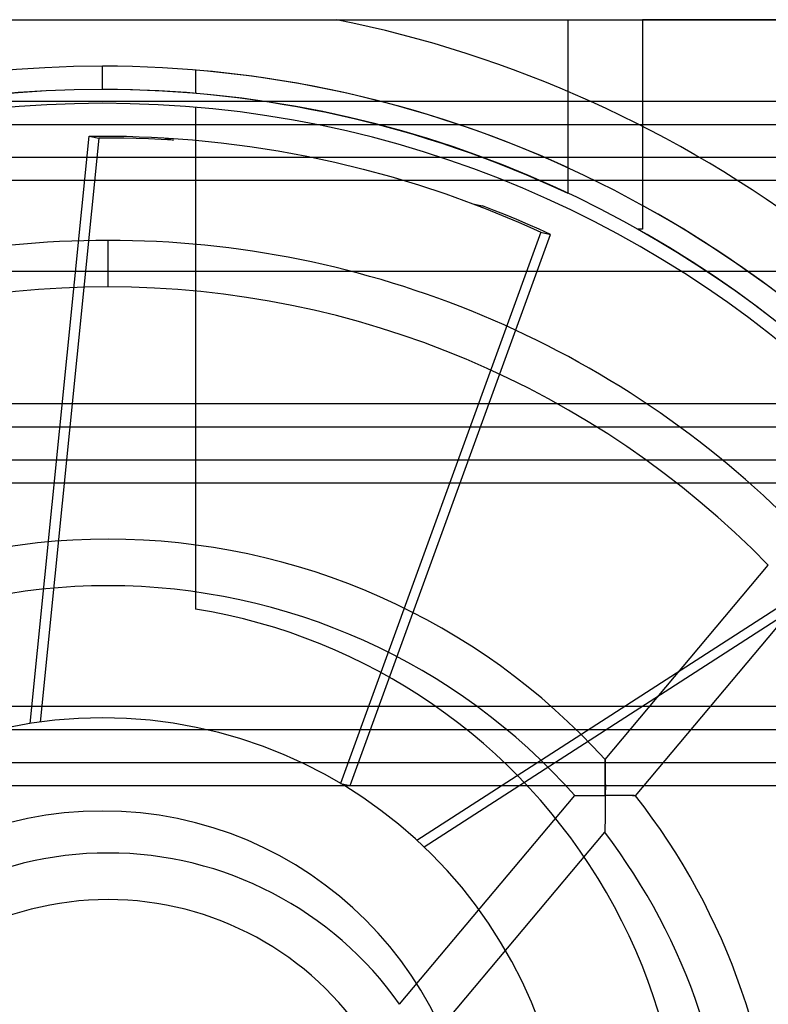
# Model space of a CAD drawing. Header units: millimetres. Extents: x -76 to 76, y -48 to 50.
# Tile 12 of 16: x -4 to 12, y 8 to 29. Entities that reach past the tile are written whole.
import ezdxf

# ---------------------------------------------------------------- set-up
doc = ezdxf.new("R2010")
doc.units = ezdxf.units.MM
doc.layers.add('MAIN-2', color=7, linetype='Continuous')

msp = doc.modelspace()

# ---------------------------------------------------------------- linework, layer by layer
at = {"layer": 'MAIN-2'}
for p, q in [((-21.923, 28.956), (18.077, 28.956)), ((3.102, 28.956), (3.102, 28.956)), ((8.077, 28.956), (8.077, 28.956)), ((8.077, 27.413), (8.077, 28.956)), ((9.677, 28.956), (9.677, 28.956)), ((18.077, 28.956), (9.677, 28.956)), ((9.677, 28.956), (9.677, 26.664)), ((-1.923, 27.456), (-1.923, 27.956)), ((0.077, 27.872), (0.077, 27.372)), ((-1.923, 27.458), (-1.923, 27.458)), ((-1.923, 27.456), (-1.923, 27.456)), ((0.077, 27.372), (0.077, 27.372)), ((8.077, 27.413), (8.077, 27.413)), ((8.077, 25.224), (8.077, 27.413)), ((75.5, 27.2), (-75.5, 27.2)), ((-1.923, 27.159), (-1.923, 27.159)), ((-1.923, 27.159), (-1.923, 27.159)), ((0.077, 27.072), (0.077, 27.072)), ((0.077, 27.072), (0.077, 16.294)), ((73.5, 26.7), (-73.5, 26.7)), ((9.677, 26.664), (9.677, 26.664)), ((9.677, 26.664), (9.677, 24.456)), ((-3.476, 13.834), (-2.205, 26.454)), ((-2.205, 26.454), (-1.938, 26.456)), ((-2.205, 26.454), (-1.998, 26.407)), ((-1.938, 26.456), (-1.671, 26.454)), ((-1.671, 26.454), (-1.404, 26.45)), ((-1.404, 26.45), (-1.137, 26.442)), ((-1.137, 26.442), (-0.871, 26.431)), ((-1.998, 26.407), (-3.261, 13.866)), ((-1.731, 26.408), (-1.998, 26.407)), ((-1.464, 26.407), (-1.731, 26.408)), ((-1.197, 26.402), (-1.464, 26.407)), ((-0.931, 26.395), (-1.197, 26.402)), ((-0.664, 26.384), (-0.931, 26.395)), ((-0.871, 26.431), (-0.604, 26.417)), ((-0.397, 26.37), (-0.664, 26.384)), ((-0.604, 26.417), (0.012, 26.372)), ((-0.604, 26.417), (-0.397, 26.37)), ((0.012, 26.372), (0.628, 26.31)), ((0.628, 26.31), (1.242, 26.232)), ((1.242, 26.232), (1.855, 26.136)), ((1.855, 26.136), (2.465, 26.023)), ((2.465, 26.023), (3.072, 25.894)), ((-73.5, 26), (73.5, 26)), ((3.072, 25.894), (3.676, 25.748)), ((3.676, 25.748), (4.274, 25.585)), ((75.5, 25.5), (-75.5, 25.5)), ((4.274, 25.585), (4.867, 25.406)), ((4.867, 25.406), (5.455, 25.212)), ((5.455, 25.212), (6.035, 25.001)), ((8.077, 25.224), (8.077, 25.224)), ((8.077, 25.222), (8.077, 25.222)), ((6.035, 25.001), (6.281, 24.906)), ((6.035, 25.001), (6.069, 24.988)), ((6.035, 25.001), (6.242, 24.954)), ((6.069, 24.988), (6.102, 24.976)), ((6.102, 24.976), (6.135, 24.963)), ((6.135, 24.963), (6.169, 24.95)), ((6.169, 24.95), (6.202, 24.937)), ((6.202, 24.937), (6.235, 24.924)), ((6.488, 24.859), (6.242, 24.954)), ((6.281, 24.906), (6.526, 24.809)), ((6.733, 24.762), (6.488, 24.859)), ((6.526, 24.809), (6.77, 24.708)), ((6.977, 24.661), (6.733, 24.762)), ((6.77, 24.708), (7.013, 24.605)), ((7.22, 24.558), (6.977, 24.661)), ((7.013, 24.605), (7.255, 24.499)), ((7.461, 24.452), (7.22, 24.558)), ((7.495, 24.39), (3.193, 12.548)), ((3.4, 12.501), (7.701, 24.343)), ((7.255, 24.499), (7.495, 24.39)), ((7.701, 24.343), (7.461, 24.452)), ((7.495, 24.39), (7.701, 24.343)), ((9.566, 24.456), (9.566, 24.456)), ((9.57, 24.456), (9.57, 24.456)), ((9.677, 24.456), (9.57, 24.456)), ((9.677, 24.456), (9.677, 24.456)), ((-1.8, 23.214), (-1.8, 24.214)), ((-1.8, 23.214), (-1.8, 24.214)), ((-58.728, 23.555), (36.867, 23.555)), ((75.5, 20.7), (-75.5, 20.7)), ((73.5, 20.2), (-73.5, 20.2)), ((-73.5, 19.5), (73.5, 19.5)), ((75.5, 19), (-75.5, 19)), ((4.832, 11.329), (15.491, 18.204)), ((15.583, 18.012), (4.991, 11.181)), ((8.872, 13.061), (12.379, 17.241)), ((9.526, 12.285), (13.064, 16.502)), ((0.077, 16.294), (0.077, 16.294)), ((75.5, 14.2), (-75.5, 14.2)), ((-1.923, 13.956), (-1.923, 13.956)), ((-1.923, 13.956), (-1.923, 13.956)), ((73.5, 13.7), (-73.5, 13.7)), ((-73.5, 13), (73.5, 13)), ((8.872, 13.061), (8.872, 13.059)), ((8.872, 13.059), (8.872, 13.061)), ((8.872, 13.059), (8.872, 13.053)), ((8.872, 13.055), (8.872, 13.059)), ((8.872, 13.047), (8.872, 13.055)), ((8.872, 13.053), (8.872, 13.043)), ((8.872, 13.036), (8.872, 13.047)), ((8.872, 13.043), (8.872, 13.03)), ((8.872, 13.023), (8.872, 13.036)), ((8.872, 13.03), (8.873, 13.013)), ((8.873, 13.006), (8.872, 13.023)), ((8.873, 13.013), (8.873, 12.991)), ((8.873, 12.986), (8.873, 13.006)), ((8.873, 12.991), (8.873, 12.968)), ((8.873, 12.962), (8.873, 12.986)), ((8.873, 12.968), (8.874, 12.945)), ((8.874, 12.936), (8.873, 12.962)), ((8.874, 12.945), (8.874, 12.92)), ((8.874, 12.906), (8.874, 12.936)), ((8.874, 12.92), (8.874, 12.893)), ((8.875, 12.873), (8.874, 12.906)), ((8.874, 12.893), (8.875, 12.863)), ((8.875, 12.837), (8.875, 12.873)), ((8.875, 12.863), (8.875, 12.83)), ((8.876, 12.798), (8.875, 12.837)), ((8.875, 12.83), (8.876, 12.795)), ((8.876, 12.764), (8.876, 12.798)), ((8.876, 12.795), (8.876, 12.765)), ((8.876, 12.765), (8.876, 12.74)), ((8.876, 12.737), (8.876, 12.764)), ((8.876, 12.74), (8.877, 12.714)), ((8.876, 12.71), (8.876, 12.737)), ((8.877, 12.681), (8.876, 12.71)), ((8.877, 12.714), (8.877, 12.685)), ((75.5, 12.5), (-75.5, 12.5)), ((3.193, 12.548), (3.4, 12.501)), ((8.877, 12.685), (8.878, 12.655)), ((8.877, 12.652), (8.877, 12.681)), ((8.877, 12.622), (8.877, 12.652)), ((8.877, 12.591), (8.877, 12.622)), ((8.877, 12.561), (8.877, 12.591)), ((8.877, 12.528), (8.877, 12.561)), ((8.878, 12.491), (8.877, 12.528)), ((8.878, 12.655), (8.878, 12.622)), ((8.878, 12.622), (8.878, 12.588)), ((8.878, 12.588), (8.878, 12.551)), ((8.878, 12.551), (8.879, 12.512)), ((8.878, 12.448), (8.878, 12.491)), ((8.879, 12.512), (8.879, 12.472)), ((4.46, 7.804), (8.222, 12.287)), ((8.222, 12.287), (8.223, 12.287)), ((8.222, 12.287), (8.222, 12.287)), ((8.222, 12.287), (8.223, 12.287)), ((8.223, 12.287), (8.227, 12.287)), ((8.223, 12.287), (8.224, 12.287)), ((8.224, 12.287), (8.225, 12.287)), ((8.225, 12.287), (8.226, 12.287)), ((8.226, 12.287), (8.228, 12.287)), ((8.227, 12.287), (8.233, 12.287)), ((8.228, 12.287), (8.23, 12.287)), ((8.23, 12.287), (8.236, 12.287)), ((8.233, 12.287), (8.242, 12.288)), ((8.236, 12.287), (8.244, 12.287)), ((8.242, 12.288), (8.252, 12.288)), ((8.244, 12.287), (8.254, 12.287)), ((8.252, 12.288), (8.266, 12.288)), ((8.254, 12.287), (8.266, 12.287)), ((8.266, 12.288), (8.282, 12.288)), ((8.266, 12.287), (8.28, 12.287)), ((8.28, 12.287), (8.296, 12.287)), ((8.282, 12.288), (8.3, 12.288)), ((8.296, 12.287), (8.314, 12.288)), ((8.3, 12.288), (8.321, 12.289)), ((8.314, 12.288), (8.334, 12.288)), ((8.321, 12.289), (8.345, 12.289)), ((8.334, 12.288), (8.356, 12.288)), ((8.345, 12.289), (8.371, 12.289)), ((8.356, 12.288), (8.38, 12.288)), ((8.371, 12.289), (8.399, 12.289)), ((8.38, 12.288), (8.406, 12.289)), ((8.399, 12.289), (8.43, 12.289)), ((8.406, 12.289), (8.434, 12.289)), ((8.43, 12.289), (8.459, 12.289)), ((8.434, 12.289), (8.464, 12.289)), ((8.459, 12.289), (8.485, 12.29)), ((8.464, 12.289), (8.487, 12.29)), ((8.485, 12.29), (8.513, 12.29)), ((8.487, 12.29), (8.504, 12.29)), ((8.504, 12.29), (8.523, 12.29)), ((8.513, 12.29), (8.543, 12.29)), ((8.523, 12.29), (8.544, 12.29)), ((8.543, 12.29), (8.575, 12.29)), ((8.544, 12.29), (8.567, 12.289)), ((8.567, 12.289), (8.592, 12.289)), ((8.575, 12.29), (8.609, 12.29)), ((8.592, 12.289), (8.62, 12.289)), ((8.609, 12.29), (8.644, 12.29)), ((8.62, 12.289), (8.65, 12.29)), ((8.644, 12.29), (8.669, 12.291)), ((8.65, 12.29), (8.682, 12.29)), ((8.669, 12.291), (8.692, 12.291)), ((8.682, 12.29), (8.717, 12.29)), ((8.692, 12.291), (8.721, 12.291)), ((8.717, 12.29), (8.754, 12.29)), ((8.721, 12.291), (8.753, 12.291)), ((8.753, 12.291), (8.791, 12.291)), ((8.754, 12.29), (8.793, 12.291)), ((8.791, 12.291), (8.832, 12.291)), ((8.793, 12.291), (8.834, 12.291)), ((8.832, 12.291), (8.878, 12.291)), ((8.834, 12.291), (8.878, 12.291)), ((8.878, 12.4), (8.878, 12.448)), ((8.879, 12.429), (8.878, 12.385)), ((8.878, 12.348), (8.878, 12.4)), ((8.878, 12.385), (8.878, 12.339)), ((8.878, 12.291), (8.878, 12.348)), ((8.878, 12.339), (8.878, 12.291)), ((8.878, 12.291), (8.878, 12.222)), ((8.919, 12.291), (8.878, 12.291)), ((8.878, 12.291), (8.878, 12.23)), ((8.918, 12.291), (8.878, 12.291)), ((8.879, 12.472), (8.879, 12.429)), ((8.957, 12.29), (8.918, 12.291)), ((8.957, 12.29), (8.919, 12.291)), ((8.992, 12.29), (8.957, 12.29)), ((8.994, 12.29), (8.957, 12.29)), ((9.025, 12.29), (8.992, 12.29)), ((9.029, 12.29), (8.994, 12.29)), ((9.055, 12.29), (9.025, 12.29)), ((9.062, 12.289), (9.029, 12.29)), ((9.083, 12.29), (9.055, 12.29)), ((9.094, 12.289), (9.062, 12.289)), ((9.11, 12.29), (9.083, 12.29)), ((9.124, 12.289), (9.094, 12.289)), ((9.145, 12.289), (9.11, 12.29)), ((9.152, 12.289), (9.124, 12.289)), ((9.178, 12.289), (9.145, 12.289)), ((9.178, 12.289), (9.152, 12.289)), ((9.21, 12.289), (9.178, 12.289)), ((9.202, 12.289), (9.178, 12.289)), ((9.225, 12.288), (9.202, 12.289)), ((9.239, 12.289), (9.21, 12.289)), ((9.246, 12.288), (9.225, 12.288)), ((9.267, 12.288), (9.239, 12.289)), ((9.265, 12.288), (9.246, 12.288)), ((9.29, 12.288), (9.265, 12.288)), ((9.293, 12.288), (9.267, 12.288)), ((9.319, 12.288), (9.29, 12.288)), ((9.322, 12.288), (9.293, 12.288)), ((9.346, 12.287), (9.319, 12.288)), ((9.352, 12.287), (9.322, 12.288)), ((9.371, 12.287), (9.346, 12.287)), ((9.38, 12.287), (9.352, 12.287)), ((9.395, 12.286), (9.371, 12.287)), ((9.405, 12.287), (9.38, 12.287)), ((9.416, 12.286), (9.395, 12.286)), ((9.428, 12.287), (9.405, 12.287)), ((9.436, 12.286), (9.416, 12.286)), ((9.449, 12.286), (9.428, 12.287)), ((9.453, 12.286), (9.436, 12.286)), ((9.467, 12.286), (9.449, 12.286)), ((9.469, 12.285), (9.453, 12.286)), ((9.483, 12.286), (9.467, 12.286)), ((9.483, 12.285), (9.469, 12.285)), ((9.496, 12.286), (9.483, 12.286)), ((9.494, 12.285), (9.483, 12.285)), ((9.504, 12.285), (9.494, 12.285)), ((9.507, 12.285), (9.496, 12.286)), ((9.512, 12.285), (9.504, 12.285)), ((9.515, 12.285), (9.507, 12.285)), ((9.518, 12.285), (9.512, 12.285)), ((9.521, 12.285), (9.515, 12.285)), ((9.52, 12.285), (9.518, 12.285)), ((9.522, 12.285), (9.52, 12.285)), ((9.525, 12.285), (9.521, 12.285)), ((9.523, 12.285), (9.522, 12.285)), ((9.524, 12.285), (9.523, 12.285)), ((9.525, 12.285), (9.524, 12.285)), ((9.526, 12.285), (9.525, 12.285)), ((9.526, 12.285), (9.525, 12.285)), ((9.526, 12.285), (9.526, 12.285)), ((8.878, 12.164), (8.877, 12.116)), ((8.878, 12.129), (8.877, 12.09)), ((8.877, 12.116), (8.877, 12.079)), ((8.877, 12.09), (8.877, 12.057)), ((8.877, 12.079), (8.877, 12.051)), ((8.877, 12.057), (8.877, 12.025)), ((8.878, 12.23), (8.878, 12.176)), ((8.878, 12.222), (8.878, 12.164)), ((8.878, 12.176), (8.878, 12.129)), ((8.875, 11.85), (8.874, 11.814)), ((8.875, 11.849), (8.874, 11.813)), ((8.876, 11.931), (8.875, 11.889)), ((8.876, 11.93), (8.875, 11.888)), ((8.875, 11.889), (8.875, 11.85)), ((8.875, 11.888), (8.875, 11.849)), ((8.877, 12.025), (8.876, 11.976)), ((8.877, 12.025), (8.876, 11.977)), ((8.876, 11.977), (8.876, 11.931)), ((8.876, 11.976), (8.876, 11.93)), ((8.877, 12.051), (8.877, 12.025)), ((8.872, 11.693), (8.871, 11.658)), ((8.872, 11.693), (8.871, 11.658)), ((8.871, 11.658), (8.871, 11.627)), ((8.871, 11.658), (8.871, 11.627)), ((8.873, 11.732), (8.872, 11.693)), ((8.873, 11.732), (8.872, 11.693)), ((8.874, 11.814), (8.873, 11.774)), ((8.874, 11.813), (8.873, 11.774)), ((8.873, 11.774), (8.873, 11.732)), ((8.873, 11.774), (8.873, 11.732)), ((5.007, 6.9), (8.868, 11.501)), ((8.869, 11.526), (8.868, 11.512)), ((8.869, 11.526), (8.868, 11.512)), ((8.868, 11.512), (8.868, 11.503)), ((8.868, 11.512), (8.868, 11.503)), ((8.868, 11.503), (8.868, 11.501)), ((8.868, 11.503), (8.868, 11.501)), ((8.87, 11.571), (8.869, 11.546)), ((8.87, 11.571), (8.869, 11.546)), ((8.869, 11.546), (8.869, 11.526)), ((8.869, 11.546), (8.869, 11.526)), ((8.871, 11.627), (8.87, 11.6)), ((8.871, 11.627), (8.87, 11.6)), ((8.87, 11.6), (8.87, 11.571)), ((8.87, 11.6), (8.87, 11.571))]:
    msp.add_line(p, q, dxfattribs=at)
for centre, radius, start, end in [((-1.923, 3.956), 25.5, 52.7756, 78.6351), ((-1.923, 3.956), 24, 90, 270), ((-1.923, 3.956), 24, 65.3757, 90), ((-1.923, 3.956), 24, 334.7802, 85.2198), ((-1.923, 3.956), 23.502, 90, 270), ((-1.923, 3.956), 23.5, 90, 270), ((-1.923, 3.956), 23.502, 270, 90), ((-1.923, 3.956), 23.5, 64.8157, 90), ((-1.923, 3.956), 23.203, 90, 270), ((-1.923, 3.956), 23.203, 270, 90), ((-1.923, 3.956), 24, 270, 61.0967), ((-1.923, 3.956), 23.5, 270, 60.7318), ((-1.8, 3.4), 20.814, 90, 135.4175), ((-1.8, 3.4), 20.814, 44.5825, 90), ((-1.8, 3.4), 19.814, 90, 135.6918), ((-1.8, 3.4), 19.814, 44.3082, 90), ((-1.8, 3.4), 14.395, 42.1537, 137.8463), ((-1.8, 3.4), 13.395, 41.5638, 138.4362), ((-1.923, 3.956), 12.5, 339.2069, 80.7931), ((-1.923, 3.956), 10, 90, 270), ((-1.923, 3.956), 10, 270, 90), ((-1.8, 3.4), 14.395, 0, 38.1128), ((-1.923, 3.956), 8, 0, 180), ((-1.8, 3.4), 13.395, 0, 37.2109), ((-1.8, 3.4), 7.654, 35.1232, 144.8768), ((-1.8, 3.4), 6.654, 32.823, 147.177)]:
    msp.add_arc(centre, radius, start, end, dxfattribs=at)

doc.saveas('drawing.dxf')
